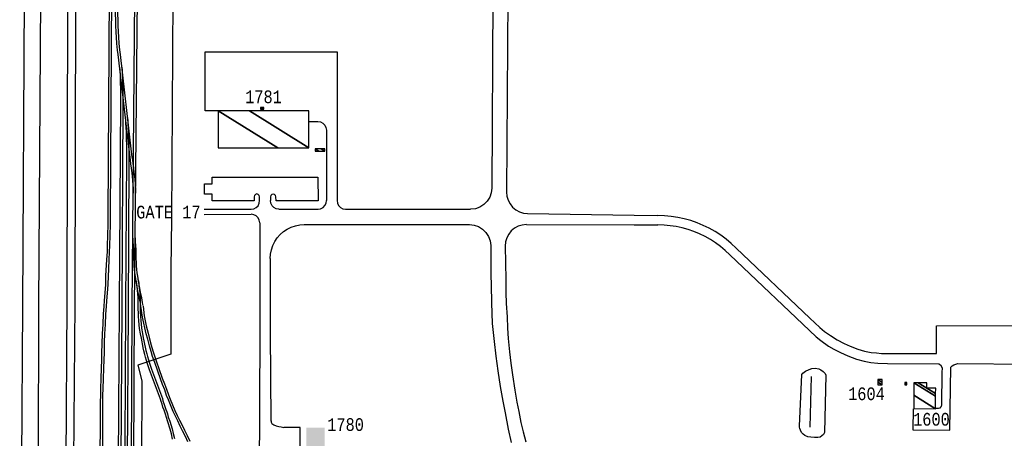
# Model space of a CAD drawing. Extents: x -0.5 to 41.9, y -0.5 to 29.8.
# Tile 18 of 128: x 3.932 to 5.233, y 11.346 to 11.899. Entities that reach past the tile are written whole.
import ezdxf
from ezdxf.enums import TextEntityAlignment as Align

# ---------------------------------------------------------------- set-up
doc = ezdxf.new("R2010")
doc.units = 0
doc.header["$MEASUREMENT"] = 0
doc.linetypes.add('DASHDOT', pattern=[1, 0.5, -0.25, 0, -0.25])
for name, color, linetype in [('11', 2, 'CONTINUOUS'), ('21', 5, 'CONTINUOUS'), ('23', 1, 'CONTINUOUS'), ('31', 2, 'DASHDOT'), ('41', 4, 'CONTINUOUS'), ('43', 3, 'CONTINUOUS'), ('44', 1, 'CONTINUOUS')]:
    doc.layers.add(name, color=color, linetype=linetype)
doc.styles.add('MONOTXT', font='MONOTXT', dxfattribs={"height": 0.2})

msp = doc.modelspace()

# ---------------------------------------------------------------- linework, layer by layer
at = {"layer": '11'}
for p, q in [((3.9382, 12.0829), (3.9352, 11.5204)), ((3.9597, 12.0829), (3.9566, 11.5207)), ((4.5575, 12.082), (4.5557, 11.6767)), ((4.5778, 12.0844), (4.5752, 11.6713)), ((4.314, 11.7648), (4.3258, 11.7647)), ((4.337, 11.7535), (4.3371, 11.6602)), ((4.1756, 11.6487), (4.2375, 11.6489)), ((4.1756, 11.642), (4.2375, 11.6421)), ((4.2742, 11.6489), (4.3259, 11.6489)), ((4.3622, 11.6489), (4.5276, 11.6488)), ((4.6028, 11.6432), (4.7439, 11.6409)), ((4.7439, 11.6409), (4.775, 11.6404)), ((4.2488, 11.6309), (4.2488, 11.5206)), ((4.3077, 11.6284), (4.5261, 11.6285)), ((4.6014, 11.6285), (4.7439, 11.6281)), ((4.7439, 11.6281), (4.7752, 11.628)), ((4.2628, 11.5835), (4.2628, 11.5206)), ((3.9354, 11.5207), (3.9315, 10.9596)), ((3.9566, 11.5207), (3.9545, 10.9596)), ((4.2488, 11.5206), (4.2488, 11.4858)), ((4.2628, 11.5206), (4.2628, 11.4858)), ((4.2628, 11.4858), (4.2637, 11.3687))]:
    msp.add_line(p, q, dxfattribs=at)
for points in [[(4.1937, 11.779), (4.1769, 11.779), (4.1769, 11.857), (4.351, 11.857), (4.351, 11.6602)], [(4.3258, 11.7647), (4.3292, 11.7642), (4.3324, 11.7626), (4.3348, 11.7601), (4.3364, 11.757), (4.337, 11.7535)], [(4.2487, 11.6602), (4.2487, 11.6653), (4.2482, 11.6671), (4.2468, 11.6685), (4.245, 11.669), (4.2432, 11.6685), (4.2418, 11.6671), (4.2413, 11.6653), (4.2413, 11.66), (4.186, 11.66), (4.186, 11.6689), (4.1759, 11.6689), (4.1759, 11.6824), (4.186, 11.6824), (4.186, 11.6914), (4.3258, 11.6914), (4.3259, 11.6599), (4.2704, 11.6599), (4.2703, 11.6651), (4.2698, 11.667), (4.2685, 11.6683), (4.2666, 11.6688), (4.2648, 11.6683), (4.2635, 11.667), (4.263, 11.6651), (4.263, 11.6602)], [(4.5557, 11.6767), (4.555, 11.6705), (4.5529, 11.6646), (4.5496, 11.6593), (4.5451, 11.6549), (4.5398, 11.6515), (4.5339, 11.6495), (4.5276, 11.6488)], [(4.5752, 11.6713), (4.5757, 11.6659), (4.5773, 11.6607), (4.5798, 11.6558), (4.5832, 11.6516), (4.5874, 11.6481), (4.5922, 11.6454), (4.5974, 11.6438), (4.6028, 11.6432)], [(4.2375, 11.6489), (4.241, 11.6494), (4.2441, 11.651), (4.2466, 11.6535), (4.2482, 11.6567), (4.2487, 11.6602)], [(4.2742, 11.6489), (4.2707, 11.6495), (4.2676, 11.6511), (4.2651, 11.6535), (4.2635, 11.6567), (4.263, 11.6602)], [(4.3259, 11.6489), (4.3293, 11.6495), (4.3325, 11.6511), (4.335, 11.6536), (4.3365, 11.6567), (4.3371, 11.6602)], [(4.351, 11.6602), (4.3515, 11.6567), (4.3531, 11.6536), (4.3556, 11.6511), (4.3587, 11.6495), (4.3622, 11.6489)], [(4.2488, 11.6309), (4.2482, 11.6344), (4.2466, 11.6375), (4.2441, 11.64), (4.241, 11.6416), (4.2375, 11.6421)], [(4.8787, 11.5975), (4.8722, 11.6036), (4.8654, 11.6092), (4.8583, 11.6145), (4.8509, 11.6193), (4.8431, 11.6236), (4.8352, 11.6275), (4.827, 11.6309), (4.8186, 11.6338), (4.8101, 11.6362), (4.8014, 11.638), (4.7927, 11.6394), (4.7839, 11.6402), (4.775, 11.6404)], [(4.2628, 11.5835), (4.2632, 11.5894), (4.2643, 11.5952), (4.2662, 11.6007), (4.2688, 11.606), (4.2721, 11.6109), (4.2759, 11.6153), (4.2804, 11.6192), (4.2852, 11.6224), (4.2905, 11.625), (4.2961, 11.6269), (4.3018, 11.6281), (4.3077, 11.6284)], [(4.5261, 11.6285), (4.5323, 11.6278), (4.5381, 11.6258), (4.5434, 11.6225), (4.5479, 11.6182), (4.5512, 11.6129), (4.5534, 11.6071), (4.5542, 11.6009)], [(4.6014, 11.6285), (4.5959, 11.6279), (4.5906, 11.6263), (4.5857, 11.6237), (4.5814, 11.6201), (4.578, 11.6158), (4.5754, 11.6109), (4.5738, 11.6055), (4.5734, 11.6)], [(4.8702, 11.5886), (4.8643, 11.5942), (4.858, 11.5994), (4.8515, 11.6042), (4.8447, 11.6086), (4.8376, 11.6126), (4.8303, 11.6161), (4.8228, 11.6193), (4.8152, 11.6219), (4.8073, 11.6241), (4.7994, 11.6258), (4.7914, 11.627), (4.7833, 11.6278), (4.7752, 11.628)], [(4.5542, 11.6009), (4.5545, 11.5834), (4.5545, 11.5621), (4.5549, 11.5483), (4.5552, 11.525)], [(4.5734, 11.6), (4.574, 11.5557), (4.5743, 11.5388), (4.5747, 11.524)], [(4.8787, 11.5975), (4.9759, 11.5046), (4.9894, 11.4923), (4.9956, 11.4872), (5.0035, 11.4816), (5.0123, 11.4761), (5.0214, 11.4713), (5.0294, 11.4676), (5.0395, 11.4636), (5.0481, 11.461), (5.0573, 11.4595), (5.0641, 11.4587), (5.0709, 11.4581), (5.0798, 11.4578), (5.0954, 11.4578), (5.1436, 11.4582)], [(4.8702, 11.5886), (4.9846, 11.4799), (4.9907, 11.475), (5.0008, 11.4679), (5.0078, 11.4638), (5.0166, 11.4592), (5.0261, 11.4551), (5.0377, 11.4507), (5.0479, 11.4479), (5.0569, 11.4463), (5.0661, 11.4454), (5.0785, 11.4448), (5.1464, 11.4445), (5.1488, 11.4428), (5.1508, 11.4389), (5.1507, 11.4328), (5.1503, 11.3899), (5.1497, 11.3881), (5.1489, 11.3868), (5.1478, 11.3857), (5.146, 11.3852), (5.1422, 11.3851)], [(4.5552, 11.525), (4.5561, 11.4976), (4.5586, 11.4737), (4.5608, 11.4546), (4.5638, 11.435), (4.5666, 11.4144), (4.5701, 11.395), (4.5734, 11.3793), (4.5773, 11.3578), (4.5811, 11.3402)], [(4.5747, 11.524), (4.5759, 11.5067), (4.5765, 11.4914), (4.5771, 11.478), (4.5791, 11.4601), (4.581, 11.445), (4.5831, 11.4297), (4.5861, 11.4096), (4.5887, 11.3937), (4.5912, 11.3813), (4.5939, 11.3668), (4.597, 11.3542), (4.6005, 11.341)], [(5.1436, 11.4582), (5.1434, 11.4947), (5.2613, 11.4951), (5.2615, 11.4586)], [(4.2488, 11.4858), (4.2468, 11.0105), (4.247, 10.9862), (4.2471, 10.958)], [(5.1126, 11.3846), (5.1123, 11.357), (5.1613, 11.3568), (5.1623, 11.44), (5.164, 11.4415), (5.1664, 11.443), (5.169, 11.4441), (5.1715, 11.4448), (5.2663, 11.4441), (5.2701, 11.4427), (5.2723, 11.4419), (5.2749, 11.4405), (5.2779, 11.4387), (5.28, 11.4367), (5.2822, 11.4343), (5.2839, 11.4316), (5.2851, 11.4294), (5.2863, 11.4267), (5.2869, 11.4248), (5.2874, 11.4215), (5.2875, 11.4168), (5.2858, 10.9596)], [(4.3021, 11.318), (4.3023, 11.3603), (4.2809, 11.3603)]]:
    msp.add_lwpolyline(points, dxfattribs=at)
for centre, radius, start, end in [((4.2694, 11.3688), 0.00561, 180.4628, 249.3642), ((4.2875, 11.4171), 0.0572, 249.3642, 263.2873)]:
    msp.add_arc(centre, radius, start, end, dxfattribs=at)
at = {"layer": '21'}
msp.add_solid([(4.3107, 11.3211), (4.3104, 11.3599), (4.3349, 11.3213), (4.3346, 11.3601)], dxfattribs=at)
at = {"layer": '31'}
msp.add_lwpolyline([(4.1342, 12.0274), (4.1324, 11.6362), (4.1311, 11.5697), (4.1313, 11.457), (4.0877, 11.4424), (4.0931, 11.422), (4.0916, 11.0058), (4.0884, 10.5383), (4.0871, 10.2825), (4.0736, 10.2829), (4.0736, 10.2641), (4.0806, 10.2553), (4.0799, 10.1341)], dxfattribs=at)
at = {"layer": '41'}
for p, q in [((4.0801, 11.5191), (4.0851, 12.0824)), ((4.0882, 12.0828), (4.0827, 11.5191)), ((4.0602, 10.9589), (4.0633, 11.5199)), ((4.0664, 11.5192), (4.0628, 10.9588)), ((4.0747, 11.5153), (4.0717, 10.9589)), ((4.0778, 10.9582), (4.0801, 11.5191)), ((4.0827, 11.5191), (4.0804, 10.9582))]:
    msp.add_line(p, q, dxfattribs=at)
for points in [[(4.0431, 11.5202), (4.0438, 11.5279), (4.0446, 11.5382), (4.0453, 11.5492), (4.0456, 11.5605), (4.0469, 11.5823), (4.0474, 11.5923), (4.0478, 11.601), (4.0481, 11.6142), (4.0484, 11.629), (4.0483, 11.6394), (4.0513, 12.0826)], [(4.0537, 12.0829), (4.051, 11.6394), (4.051, 11.629), (4.0508, 11.6141), (4.0504, 11.6009), (4.05, 11.5921), (4.0495, 11.5822), (4.0488, 11.5697), (4.0483, 11.5604), (4.0479, 11.5491), (4.0472, 11.538), (4.0464, 11.5277), (4.0457, 11.52)], [(4.0821, 11.6702), (4.082, 11.6756), (4.0812, 11.6868), (4.0805, 11.6919), (4.08, 11.6969), (4.0793, 11.7032), (4.0785, 11.7089), (4.0779, 11.7137), (4.0774, 11.7178), (4.0765, 11.7242), (4.0619, 11.8533), (4.0609, 11.8594), (4.06, 11.8678), (4.0594, 11.8765), (4.0589, 11.8831), (4.0586, 11.8916), (4.0584, 11.8993), (4.0583, 11.9066), (4.0598, 12.0809)], [(4.0624, 12.0809), (4.061, 11.9066), (4.0611, 11.8993), (4.0612, 11.8916), (4.0617, 11.8834), (4.062, 11.8767), (4.0626, 11.868), (4.0635, 11.8597), (4.0645, 11.8536), (4.0791, 11.7245), (4.0799, 11.718), (4.0805, 11.7141), (4.0811, 11.7092), (4.0819, 11.7036), (4.0826, 11.6972), (4.0833, 11.6925), (4.0837, 11.6871), (4.0841, 11.6831), (4.0843, 11.6798), (4.0847, 11.6758), (4.0847, 11.6702)], [(4.0633, 11.5199), (4.0652, 11.7921), (4.0652, 11.8033), (4.0651, 11.8099), (4.0649, 11.814), (4.0648, 11.8183), (4.0647, 11.8228), (4.0646, 11.8263), (4.0642, 11.8327), (4.0638, 11.8365)], [(4.0664, 11.8368), (4.0668, 11.8329), (4.067, 11.8297), (4.0672, 11.8264), (4.0673, 11.8229), (4.0675, 11.8184), (4.0676, 11.8138), (4.0677, 11.8096), (4.0678, 11.8033), (4.0678, 11.7921), (4.0678, 11.7856), (4.0664, 11.5192)], [(4.0718, 11.5206), (4.0732, 11.7191), (4.0732, 11.7245), (4.0732, 11.7322), (4.0729, 11.743), (4.0728, 11.7466), (4.0726, 11.7495), (4.0726, 11.7519), (4.0723, 11.7557), (4.0719, 11.7637), (4.0717, 11.7666), (4.0712, 11.7715)], [(4.0738, 11.7718), (4.0743, 11.7668), (4.0744, 11.7641), (4.0746, 11.7613), (4.0749, 11.7555), (4.0752, 11.752), (4.0753, 11.7496), (4.0753, 11.7468), (4.0755, 11.7432), (4.0756, 11.7381), (4.0758, 11.7322), (4.0759, 11.7245), (4.0758, 11.719), (4.0758, 11.712), (4.0747, 11.5153)], [(4.0915, 11.5209), (4.091, 11.5245), (4.0902, 11.5284), (4.0894, 11.5332), (4.0882, 11.5386), (4.0873, 11.5438), (4.0857, 11.5534), (4.0847, 11.5598), (4.0839, 11.5645), (4.0834, 11.5691), (4.083, 11.5738), (4.0827, 11.5786), (4.0826, 11.5829), (4.0823, 11.5949), (4.0819, 11.6008), (4.0817, 11.6061), (4.0816, 11.6107)], [(4.0842, 11.6108), (4.0843, 11.6061), (4.0845, 11.6009), (4.0849, 11.595), (4.085, 11.5891), (4.0852, 11.583), (4.0854, 11.5787), (4.0856, 11.574), (4.086, 11.5693), (4.0865, 11.5648), (4.0873, 11.5602), (4.0883, 11.5538), (4.0898, 11.5443), (4.0908, 11.539), (4.0919, 11.5337), (4.0928, 11.5289), (4.0936, 11.525), (4.0941, 11.5213)], [(4.0883, 11.5211), (4.0883, 11.5241), (4.0883, 11.5288), (4.0882, 11.5318), (4.0878, 11.5368), (4.0872, 11.5418), (4.0866, 11.5466), (4.0866, 11.5466), (4.0862, 11.5506), (4.0858, 11.553), (4.0854, 11.555)], [(4.088, 11.5554), (4.0884, 11.5534), (4.0888, 11.551), (4.0892, 11.5469), (4.0898, 11.5421), (4.0904, 11.5371), (4.0909, 11.532), (4.0909, 11.5288), (4.0909, 11.5241), (4.0909, 11.5211)], [(4.0361, 10.9581), (4.0385, 11.3873), (4.0385, 11.3937), (4.0386, 11.4031), (4.0389, 11.4113), (4.0392, 11.4252), (4.0397, 11.4382), (4.04, 11.4502), (4.0403, 11.4584), (4.0411, 11.4839), (4.0418, 11.4966), (4.0424, 11.5103), (4.0431, 11.5202)], [(4.0457, 11.52), (4.045, 11.5101), (4.0444, 11.4964), (4.0437, 11.4838), (4.0433, 11.4728), (4.043, 11.4583), (4.0426, 11.4501), (4.0423, 11.4382), (4.0418, 11.4251), (4.0415, 11.4113), (4.0412, 11.403), (4.0411, 11.3937), (4.0411, 11.3873), (4.0394, 10.9592)], [(4.0691, 10.9589), (4.069, 10.9705), (4.0718, 11.5206)], [(4.1335, 11.3449), (4.132, 11.3516), (4.1305, 11.3578), (4.1275, 11.3676), (4.1254, 11.3733), (4.1243, 11.3776), (4.1223, 11.3832), (4.1208, 11.3871), (4.1197, 11.3911), (4.1185, 11.3947), (4.1184, 11.3947), (4.1176, 11.3974), (4.1032, 11.4365), (4.1006, 11.4444), (4.1006, 11.4444), (4.0992, 11.4489), (4.098, 11.4532), (4.0971, 11.4567), (4.097, 11.4567), (4.0958, 11.4614), (4.0948, 11.4657), (4.0948, 11.4658), (4.0924, 11.4784), (4.0911, 11.484), (4.0901, 11.4911), (4.0892, 11.5011), (4.0885, 11.5073), (4.0883, 11.5211)], [(4.0907, 11.5204), (4.0909, 11.5131), (4.0911, 11.5074), (4.0918, 11.5014), (4.0922, 11.4973), (4.0927, 11.4914), (4.0937, 11.4844), (4.0947, 11.4787), (4.0957, 11.4748), (4.0966, 11.4703), (4.0973, 11.4663), (4.0983, 11.4621), (4.0996, 11.4574), (4.1005, 11.4539), (4.1017, 11.4497), (4.1031, 11.4452), (4.1057, 11.4374), (4.1201, 11.3983), (4.1209, 11.3955), (4.1222, 11.3919), (4.1234, 11.3879), (4.1248, 11.3841), (4.126, 11.3807), (4.1268, 11.3784), (4.1279, 11.374), (4.13, 11.3684), (4.133, 11.3585), (4.1346, 11.3522), (4.1361, 11.3455)], [(4.154, 11.341), (4.1506, 11.3482), (4.1468, 11.3557), (4.1438, 11.3621), (4.1405, 11.3688), (4.1374, 11.375), (4.1343, 11.3815), (4.1281, 11.3965), (4.1257, 11.4026), (4.1232, 11.4098), (4.1204, 11.417), (4.1175, 11.4247), (4.1101, 11.4459), (4.1072, 11.4542), (4.1052, 11.4607), (4.1031, 11.4682), (4.1007, 11.4769), (4.0987, 11.4841), (4.0937, 11.5061), (4.0917, 11.5206)], [(4.0946, 11.5206), (4.0961, 11.5076), (4.0989, 11.4944), (4.1013, 11.4847), (4.1031, 11.4776), (4.1054, 11.469), (4.1077, 11.4614), (4.1097, 11.455), (4.1125, 11.4468), (4.1156, 11.4381), (4.12, 11.4255), (4.1228, 11.418), (4.1256, 11.4107), (4.1282, 11.4035), (4.1306, 11.3975), (4.1368, 11.3824), (4.1398, 11.3761), (4.1428, 11.37), (4.1462, 11.3632), (4.1492, 11.3568), (4.153, 11.3494), (4.1564, 11.3421)]]:
    msp.add_lwpolyline(points, dxfattribs=at)
at = {"layer": '43'}
msp.add_line((4.9764, 11.3607), (4.9782, 11.4276), dxfattribs=at)
msp.add_lwpolyline([(4.9655, 11.43), (4.967, 11.4321), (4.9703, 11.4346), (4.975, 11.4369), (4.9788, 11.4381), (4.983, 11.4384), (4.9879, 11.4376), (4.9908, 11.4363), (4.9937, 11.4343), (4.9963, 11.4316), (4.9974, 11.4294), (4.9956, 11.3533), (4.994, 11.3508), (4.992, 11.3489), (4.9898, 11.3475), (4.9865, 11.3467), (4.9823, 11.3467), (4.9772, 11.3473), (4.9736, 11.3479), (4.9696, 11.3495), (4.9671, 11.3513), (4.9652, 11.3537), (4.9636, 11.3567), (4.9629, 11.3589), (4.9625, 11.3604), (4.9625, 11.3617), (4.9655, 11.43)], dxfattribs=at)
at = {"layer": '44'}
for p, q in [((3.9947, 12.083), (3.994, 11.524)), ((4.006, 12.0823), (4.0042, 11.524)), ((3.994, 11.524), (3.9898, 10.9588)), ((4.0042, 11.524), (3.9998, 10.9589))]:
    msp.add_line(p, q, dxfattribs=at)

# ---------------------------------------------------------------- texts
at = {"layer": '23', "style": 'MONOTXT', "width": 0.833333}
for s, p in [('1781', (4.2538, 11.7975)), ('GATE 17', (4.1281, 11.645)), ('1604', (5.0509, 11.4047)), ('1600', (5.1368, 11.371)), ('1780', (4.3623, 11.364))]:
    msp.add_text(s, height=0.01684, dxfattribs=at).set_placement(p, align=Align.MIDDLE)

# ---------------------------------------------------------------- meshes
at = {"layer": '21'}
mesh = msp.add_polyface(dxfattribs=at)
corners = [(4.2499, 11.7812), (4.2535, 11.7812), (4.2499, 11.7835), (4.2544, 11.7812), (4.2508, 11.7835), (4.2544, 11.7835), (4.2544, 11.7835)]
mesh.append_faces([[corners[k] for k in face] for face in [(0, 0, 1, 2), (2, 1, 3, 4), (4, 3, 6, 5)]], dxfattribs={"vtx0": -1, "vtx2": -1})
mesh = msp.add_polyface(dxfattribs=at)
corners = [(4.1938, 11.7301), (4.2726, 11.7301), (4.1938, 11.779), (4.3139, 11.7301), (4.2351, 11.779), (4.3139, 11.779), (4.3139, 11.779)]
mesh.append_faces([[corners[k] for k in face] for face in [(0, 0, 1, 2), (2, 1, 3, 4), (4, 3, 6, 5)]], dxfattribs={"vtx0": -1, "vtx2": -1})
mesh = msp.add_polyface(dxfattribs=at)
corners = [(4.3223, 11.7257), (4.3269, 11.7257), (4.3223, 11.7285), (4.3347, 11.7257), (4.3302, 11.7285), (4.3347, 11.7285), (4.3347, 11.7285)]
mesh.append_faces([[corners[k] for k in face] for face in [(0, 0, 1, 2), (2, 1, 3, 4), (4, 3, 6, 5)]], dxfattribs={"vtx0": -1, "vtx2": -1})
mesh = msp.add_polyface(dxfattribs=at)
corners = [(5.0659, 11.4165), (5.0717, 11.4165), (5.0659, 11.4201), (5.0659, 11.4234), (5.0717, 11.4198), (5.0659, 11.4234), (5.0717, 11.4234)]
mesh.append_faces([[corners[k] for k in face] for face in [(0, 0, 1, 2), (2, 1, 4, 5), (3, 4, 6, 6)]], dxfattribs={"vtx0": -1, "vtx2": -1})
mesh = msp.add_polyface(dxfattribs=at)
corners = [(5.1016, 11.4167), (5.1044, 11.4167), (5.1016, 11.4184), (5.1016, 11.4195), (5.1044, 11.4177), (5.1016, 11.4195), (5.1044, 11.4195)]
mesh.append_faces([[corners[k] for k in face] for face in [(0, 0, 1, 2), (2, 1, 4, 5), (3, 4, 6, 6)]], dxfattribs={"vtx0": -1, "vtx2": -1})
mesh = msp.add_polyface(dxfattribs=at)
corners = [(5.1134, 11.3853), (5.1422, 11.385), (5.1135, 11.4028), (5.1422, 11.385), (5.1136, 11.4193), (5.1423, 11.4015), (5.1192, 11.4193), (5.1308, 11.4121), (5.1423, 11.4049), (5.1308, 11.4192), (5.1309, 11.4192), (5.1424, 11.412), (5.1309, 11.4192)]
mesh.append_faces([[corners[k] for k in face] for face in [(0, 0, 1, 2), (2, 3, 5, 4), (4, 5, 8, 6), (6, 7, 10, 9), (7, 8, 11, 11), (9, 10, 12, 12)]], dxfattribs={"vtx0": -1, "vtx2": -1})

doc.saveas('drawing.dxf')
